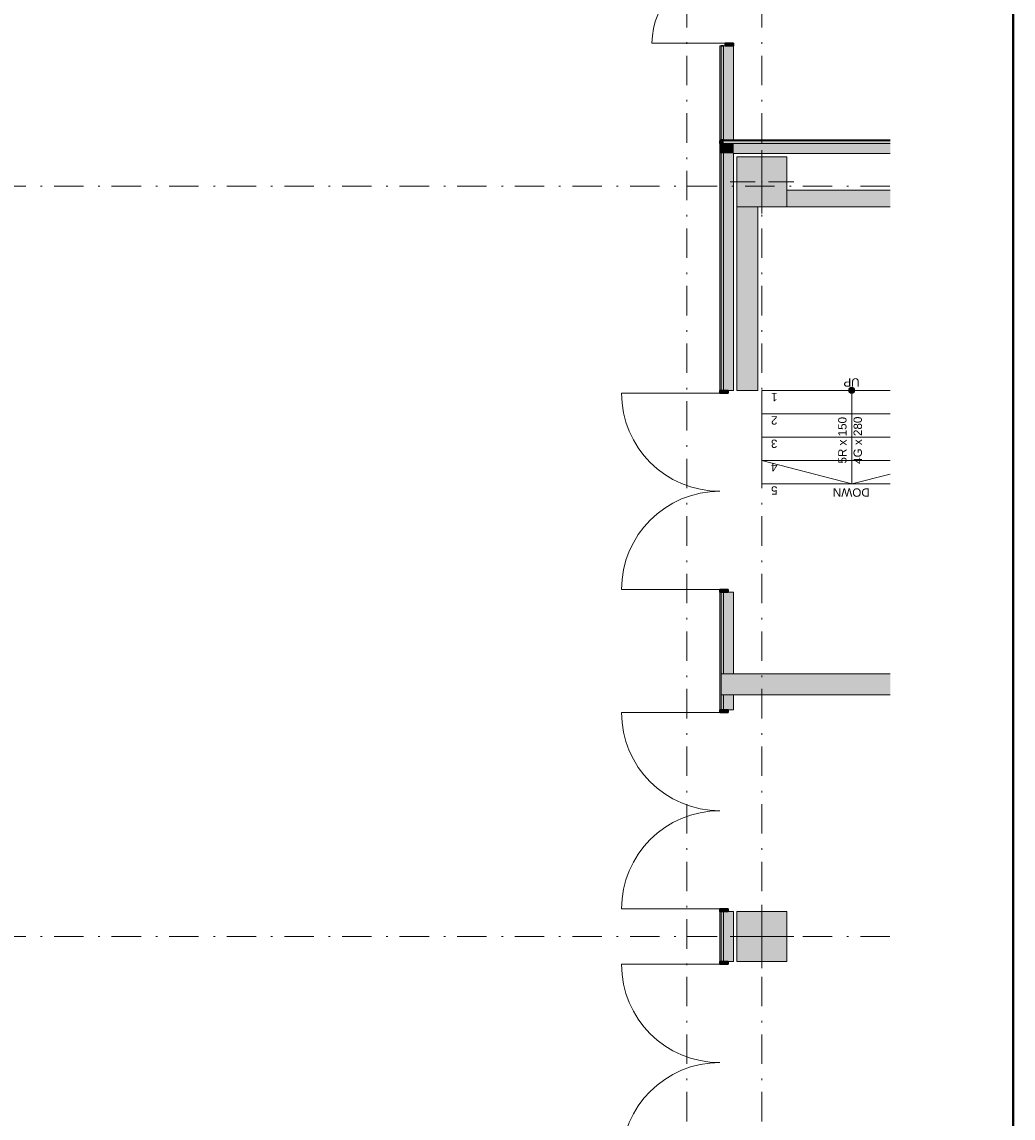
# Model space of a CAD drawing. Header units: millimetres. Extents: x 0 to 415, y 0 to 589.
# Tile 38 of 40: x 356 to 415, y 377 to 442. Entities that reach past the tile are written whole.
import ezdxf
from ezdxf.xclip import XClip

# ---------------------------------------------------------------- set-up
doc = ezdxf.new("R2010")
doc.units = ezdxf.units.MM
doc.header["$MEASUREMENT"] = 0
doc.header["$XCLIPFRAME"] = 0
doc.linetypes.add('Штрихпунктирная', pattern=[6.702778, 3.527778, -1.763889, 0, -1.411111])
for name, color, linetype in [('Конструктив - Колонны', 7, 'Continuous'), ('Конструктив - лестницы сущ', 7, 'Continuous'), ('Конструктив - Стены Внутр сущ.', 7, 'Continuous'), ('Конструктив - Стены наружние фасад', 7, 'Continuous'), ('Элемент Модели - Зона', 7, 'Continuous'), ('Элемент Модели - Оси', 7, 'Continuous')]:
    doc.layers.add(name, color=color, linetype=linetype)
doc.styles.add('СГЕНЕРИР_СТИЛЬ_3', font='txt')

# ---------------------------------------------------------------- blocks, each defined once
blk = doc.blocks.new('Чертеж_2_2', base_point=(217.704, 72.604))
at = {"layer": 'Конструктив - Колонны', "linetype": 'Continuous', "lineweight": 0, "true_color": 0x000000}
for points in [[(398.454, 431.354), (401.454, 431.354), (401.454, 434.354), (398.454, 434.354)], [(398.454, 386.104), (401.454, 386.104), (401.454, 389.104), (398.454, 389.104)]]:
    blk.add_hatch(color=18, dxfattribs=at).paths.add_polyline_path(points)
at = {"layer": 'Конструктив - лестницы сущ', "linetype": 'Continuous', "lineweight": 0, "true_color": 0xffffff}
blk.add_hatch(color=7, dxfattribs=at).paths.add_polyline_path([(405.141, 420.354, 1), (405.516, 420.354, 1)])
at = {"layer": 'Конструктив - Стены Внутр сущ.', "linetype": 'Continuous', "lineweight": 0, "true_color": 0x000000}
for points in [[(401.454, 432.354), (401.454, 431.354), (407.644, 431.354), (407.644, 432.354)], [(398.454, 431.354), (398.454, 420.354), (399.704, 420.354), (399.704, 431.354)], [(397.654, 402.104), (397.654, 403.354), (397.504, 403.354), (397.504, 402.104)], [(398.254, 402.104), (398.254, 403.354), (397.654, 403.354), (397.654, 402.104)], [(398.254, 403.354), (398.254, 402.104), (407.644, 402.104), (407.644, 403.354)]]:
    blk.add_hatch(color=18, dxfattribs=at).paths.add_polyline_path(points)
at = {"layer": 'Конструктив - Стены наружние фасад', "linetype": 'Continuous', "lineweight": 0, "true_color": 0x000000}
for points in [[(397.429, 435.379), (397.504, 435.379), (397.504, 441.004), (397.429, 441.004)], [(397.504, 441.004), (397.504, 435.379), (397.654, 435.379), (397.654, 441.004)], [(397.654, 441.004), (397.654, 435.379), (398.254, 435.379), (398.254, 441.004)], [(398.254, 441.004), (398.254, 441.164), (397.754, 441.164), (397.754, 441.004)], [(397.429, 435.304), (397.504, 435.304), (397.504, 435.379), (397.429, 435.379)], [(397.429, 435.154), (397.504, 435.154), (397.504, 435.304), (397.429, 435.304)], [(397.429, 434.554), (397.504, 434.554), (397.504, 435.154), (397.429, 435.154)], [(397.504, 435.304), (407.644, 435.304), (407.644, 435.379), (397.504, 435.379)], [(397.504, 435.154), (397.654, 435.154), (397.654, 435.304), (397.504, 435.304)], [(397.504, 434.554), (397.654, 434.554), (397.654, 435.154), (397.504, 435.154)], [(397.654, 435.154), (407.644, 435.154), (407.644, 435.304), (397.654, 435.304)], [(397.654, 434.554), (398.254, 434.554), (398.254, 435.154), (397.654, 435.154)], [(398.254, 435.154), (398.254, 434.554), (407.644, 434.554), (407.644, 435.154)], [(397.429, 434.554), (397.429, 420.355), (397.504, 420.355), (397.504, 434.554)], [(397.504, 434.554), (397.504, 420.355), (397.654, 420.355), (397.654, 434.554)], [(397.654, 434.554), (397.654, 420.355), (398.254, 420.355), (398.254, 434.554)], [(397.429, 420.355), (397.429, 420.195), (397.929, 420.195), (397.929, 420.355)], [(397.929, 408.255), (397.929, 408.415), (397.429, 408.415), (397.429, 408.255)], [(397.429, 401.204), (397.504, 401.204), (397.504, 408.255), (397.429, 408.255)], [(397.504, 403.354), (397.654, 403.354), (397.654, 408.255), (397.504, 408.255)], [(397.654, 403.354), (398.254, 403.354), (398.254, 408.255), (397.654, 408.255)], [(397.504, 402.104), (397.504, 401.204), (397.654, 401.204), (397.654, 402.104)], [(397.654, 402.104), (397.654, 401.204), (398.254, 401.204), (398.254, 402.104)], [(397.429, 401.204), (397.429, 401.044), (397.929, 401.044), (397.929, 401.204)], [(397.929, 389.104), (397.929, 389.264), (397.429, 389.264), (397.429, 389.104)], [(397.504, 389.104), (397.429, 389.104), (397.429, 386.104), (397.504, 386.104)], [(397.504, 389.104), (397.504, 386.104), (397.654, 386.104), (397.654, 389.104)], [(397.654, 389.104), (397.654, 386.104), (398.254, 386.104), (398.254, 389.104)], [(397.429, 386.104), (397.429, 385.944), (397.929, 385.944), (397.929, 386.104)]]:
    blk.add_hatch(color=18, dxfattribs=at).paths.add_polyline_path(points)
at = {"layer": 'Конструктив - Колонны', "color": 251, "linetype": 'Continuous', "lineweight": 5, "ltscale": 0.5, "true_color": 0x575757}
for p, q in [((399.954, 433.254), (399.954, 434.754)), ((399.554, 432.854), (398.054, 432.854)), ((399.954, 432.454), (399.954, 430.954)), ((400.354, 432.854), (401.854, 432.854)), ((399.954, 388.004), (399.954, 389.504)), ((399.554, 387.604), (398.054, 387.604)), ((399.954, 387.204), (399.954, 385.704)), ((400.354, 387.604), (401.854, 387.604))]:
    blk.add_line(p, q, dxfattribs=at)
at = {"layer": 'Конструктив - Колонны', "color": 251, "linetype": 'Continuous', "lineweight": 15, "ltscale": 0.5, "true_color": 0x575757, "flags": 128}
for points in [[(398.454, 431.354), (401.454, 431.354), (401.454, 434.354), (398.454, 434.354)], [(398.454, 386.104), (401.454, 386.104), (401.454, 389.104), (398.454, 389.104)]]:
    blk.add_lwpolyline(points, close=True, dxfattribs=at)
at = {"layer": 'Конструктив - Колонны', "color": 251, "linetype": 'Continuous', "lineweight": 5, "ltscale": 0.5, "true_color": 0x575757}
for p in [(399.954, 432.854), (399.954, 387.604)]:
    blk.add_point(p, dxfattribs=at)
at = {"layer": 'Конструктив - лестницы сущ', "color": 7, "linetype": 'Continuous', "lineweight": 15, "ltscale": 0.5, "flags": 128}
blk.add_lwpolyline([(405.141, 420.354, 1), (405.516, 420.354, 1)], format="xyb", close=True, dxfattribs=at)
at = {"layer": 'Конструктив - Стены Внутр сущ.', "color": 251, "linetype": 'Continuous', "lineweight": 20, "ltscale": 0.5, "true_color": 0x575757, "flags": 128}
for points in [[(407.644, 432.354), (401.454, 432.354)], [(398.454, 431.354), (398.454, 420.354)], [(399.704, 420.354), (399.704, 431.354)], [(401.454, 431.354), (407.644, 431.354)], [(398.454, 420.354), (399.704, 420.354)], [(407.644, 403.354), (398.254, 403.354)], [(398.254, 402.104), (407.644, 402.104)]]:
    blk.add_lwpolyline(points, dxfattribs=at)
at = {"layer": 'Конструктив - Стены наружние фасад', "color": 251, "linetype": 'Continuous', "lineweight": 15, "ltscale": 0.5, "true_color": 0x575757}
for p, q in [((397.754, 441.164), (393.364, 441.164)), ((397.504, 441.004), (397.429, 441.004)), ((397.504, 441.004), (397.429, 441.004)), ((397.504, 441.004), (397.429, 441.004)), ((397.429, 420.195), (391.539, 420.195)), ((397.429, 420.355), (397.504, 420.355)), ((397.429, 420.355), (397.504, 420.355)), ((397.429, 420.355), (397.504, 420.355)), ((397.429, 408.415), (391.539, 408.415)), ((397.429, 408.255), (397.504, 408.255)), ((397.429, 408.255), (397.504, 408.255)), ((397.429, 408.255), (397.504, 408.255)), ((397.429, 401.044), (391.539, 401.044)), ((397.429, 401.204), (397.504, 401.204)), ((397.429, 401.204), (397.504, 401.204)), ((397.429, 401.204), (397.504, 401.204)), ((397.429, 389.264), (391.539, 389.264)), ((397.429, 389.104), (397.504, 389.104)), ((397.429, 389.104), (397.504, 389.104)), ((397.429, 389.104), (397.504, 389.104)), ((397.429, 385.944), (391.539, 385.944)), ((397.429, 386.104), (397.504, 386.104)), ((397.429, 386.104), (397.504, 386.104)), ((397.429, 386.104), (397.504, 386.104))]:
    blk.add_line(p, q, dxfattribs=at)
at = {"layer": 'Конструктив - Стены наружние фасад', "color": 251, "linetype": 'Continuous', "lineweight": 20, "ltscale": 0.5, "true_color": 0x575757}
for p, q in [((397.429, 441.004), (397.429, 440.789)), ((397.429, 441.004), (397.429, 440.789)), ((397.429, 441.004), (397.429, 440.789)), ((397.504, 435.379), (397.504, 441.004)), ((397.654, 435.379), (397.654, 441.004)), ((398.254, 441.004), (398.254, 440.789)), ((398.254, 441.004), (398.254, 440.789)), ((398.254, 441.004), (398.254, 440.789)), ((397.429, 435.304), (397.429, 435.154)), ((397.429, 435.304), (397.429, 435.154)), ((397.429, 435.154), (397.429, 434.554)), ((397.429, 435.154), (397.429, 434.554)), ((397.504, 435.154), (397.504, 435.304)), ((397.504, 435.154), (397.504, 435.304)), ((397.504, 435.304), (407.644, 435.304)), ((397.504, 434.554), (397.504, 435.154)), ((397.654, 434.554), (397.654, 435.154)), ((397.654, 434.554), (397.654, 435.154)), ((397.654, 435.154), (407.644, 435.154)), ((397.504, 420.355), (397.504, 434.554)), ((397.654, 420.355), (397.654, 434.554)), ((397.429, 420.355), (397.429, 420.57)), ((397.429, 420.355), (397.429, 420.57)), ((397.429, 420.355), (397.429, 420.57)), ((398.254, 420.355), (398.254, 420.57)), ((398.254, 420.355), (398.254, 420.57)), ((398.254, 420.355), (398.254, 420.57)), ((397.429, 408.255), (397.429, 408.04)), ((397.429, 408.255), (397.429, 408.04)), ((397.429, 408.255), (397.429, 408.04)), ((397.504, 403.354), (397.504, 408.255)), ((397.654, 403.354), (397.654, 408.255)), ((398.254, 408.255), (398.254, 408.04)), ((398.254, 408.255), (398.254, 408.04)), ((398.254, 408.255), (398.254, 408.04)), ((397.654, 403.354), (397.504, 403.354)), ((397.504, 403.354), (397.504, 402.104)), ((397.654, 403.354), (397.504, 403.354)), ((397.504, 403.354), (397.504, 402.104)), ((398.254, 403.354), (397.654, 403.354)), ((398.254, 403.354), (397.654, 403.354)), ((397.504, 402.104), (397.654, 402.104)), ((397.504, 401.204), (397.504, 402.104)), ((397.504, 402.104), (397.654, 402.104)), ((397.654, 402.104), (398.254, 402.104)), ((397.654, 401.204), (397.654, 402.104)), ((397.654, 402.104), (398.254, 402.104)), ((397.429, 401.204), (397.429, 401.419)), ((397.429, 401.204), (397.429, 401.419)), ((397.429, 401.204), (397.429, 401.419)), ((398.254, 401.204), (398.254, 401.419)), ((398.254, 401.204), (398.254, 401.419)), ((398.254, 401.204), (398.254, 401.419)), ((397.429, 389.104), (397.429, 388.889)), ((397.429, 389.104), (397.429, 388.889)), ((397.429, 389.104), (397.429, 388.889)), ((397.504, 386.104), (397.504, 389.104)), ((397.654, 386.104), (397.654, 389.104)), ((398.254, 389.104), (398.254, 388.889)), ((398.254, 389.104), (398.254, 388.889)), ((398.254, 389.104), (398.254, 388.889)), ((397.429, 386.104), (397.429, 386.319)), ((397.429, 386.104), (397.429, 386.319)), ((397.429, 386.104), (397.429, 386.319)), ((398.254, 386.104), (398.254, 386.319)), ((398.254, 386.104), (398.254, 386.319)), ((398.254, 386.104), (398.254, 386.319))]:
    blk.add_line(p, q, dxfattribs=at)
at = {"layer": 'Конструктив - Стены наружние фасад', "color": 251, "linetype": 'Continuous', "lineweight": 30, "ltscale": 0.5, "true_color": 0x575757}
for p, q in [((397.654, 441.004), (397.504, 441.004)), ((397.654, 441.004), (397.504, 441.004)), ((397.654, 441.004), (397.504, 441.004)), ((398.254, 441.164), (397.754, 441.164)), ((397.754, 441.164), (397.754, 441.004)), ((397.754, 441.004), (398.254, 441.004)), ((398.254, 441.004), (398.254, 441.164)), ((397.429, 420.355), (397.429, 420.195)), ((397.929, 420.355), (397.429, 420.355)), ((397.429, 420.195), (397.929, 420.195)), ((397.504, 420.355), (397.654, 420.355)), ((397.504, 420.355), (397.654, 420.355)), ((397.504, 420.355), (397.654, 420.355)), ((397.929, 420.195), (397.929, 420.355)), ((397.929, 408.415), (397.429, 408.415)), ((397.429, 408.415), (397.429, 408.255)), ((397.429, 408.255), (397.929, 408.255)), ((397.504, 408.255), (397.654, 408.255)), ((397.504, 408.255), (397.654, 408.255)), ((397.504, 408.255), (397.654, 408.255)), ((397.929, 408.255), (397.929, 408.415)), ((397.429, 401.204), (397.429, 401.044)), ((397.929, 401.204), (397.429, 401.204)), ((397.429, 401.044), (397.929, 401.044)), ((397.504, 401.204), (397.654, 401.204)), ((397.504, 401.204), (397.654, 401.204)), ((397.504, 401.204), (397.654, 401.204)), ((397.929, 401.044), (397.929, 401.204)), ((397.929, 389.264), (397.429, 389.264)), ((397.429, 389.264), (397.429, 389.104)), ((397.429, 389.104), (397.929, 389.104)), ((397.504, 389.104), (397.654, 389.104)), ((397.504, 389.104), (397.654, 389.104)), ((397.504, 389.104), (397.654, 389.104)), ((397.929, 389.104), (397.929, 389.264)), ((397.429, 386.104), (397.429, 385.944)), ((397.929, 386.104), (397.429, 386.104)), ((397.429, 385.944), (397.929, 385.944)), ((397.504, 386.104), (397.654, 386.104)), ((397.504, 386.104), (397.654, 386.104)), ((397.504, 386.104), (397.654, 386.104)), ((397.929, 385.944), (397.929, 386.104))]:
    blk.add_line(p, q, dxfattribs=at)
at = {"layer": 'Конструктив - Стены наружние фасад', "color": 251, "linetype": 'Continuous', "lineweight": 5, "ltscale": 0.5, "true_color": 0x575757}
for p, q in [((397.754, 441.004), (397.654, 441.004)), ((397.754, 441.004), (397.654, 441.004)), ((397.754, 441.004), (397.654, 441.004)), ((398.254, 441.004), (397.754, 441.004)), ((398.254, 441.004), (397.754, 441.004)), ((398.254, 441.004), (397.754, 441.004)), ((397.654, 420.355), (397.929, 420.355)), ((397.654, 420.355), (397.929, 420.355)), ((397.654, 420.355), (397.929, 420.355)), ((397.929, 420.355), (398.254, 420.355)), ((397.929, 420.355), (398.254, 420.355)), ((397.929, 420.355), (398.254, 420.355)), ((397.654, 408.255), (397.929, 408.255)), ((397.654, 408.255), (397.929, 408.255)), ((397.654, 408.255), (397.929, 408.255)), ((397.929, 408.255), (398.254, 408.255)), ((397.929, 408.255), (398.254, 408.255)), ((397.929, 408.255), (398.254, 408.255)), ((397.654, 401.204), (397.929, 401.204)), ((397.654, 401.204), (397.929, 401.204)), ((397.654, 401.204), (397.929, 401.204)), ((397.929, 401.204), (398.254, 401.204)), ((397.929, 401.204), (398.254, 401.204)), ((397.929, 401.204), (398.254, 401.204)), ((397.654, 389.104), (397.929, 389.104)), ((397.654, 389.104), (397.929, 389.104)), ((397.654, 389.104), (397.929, 389.104)), ((397.929, 389.104), (398.254, 389.104)), ((397.929, 389.104), (398.254, 389.104)), ((397.929, 389.104), (398.254, 389.104)), ((397.654, 386.104), (397.929, 386.104)), ((397.654, 386.104), (397.929, 386.104)), ((397.654, 386.104), (397.929, 386.104)), ((397.929, 386.104), (398.254, 386.104)), ((397.929, 386.104), (398.254, 386.104)), ((397.929, 386.104), (398.254, 386.104))]:
    blk.add_line(p, q, dxfattribs=at)
at = {"layer": 'Конструктив - Стены наружние фасад', "color": 251, "linetype": 'Continuous', "lineweight": 20, "ltscale": 0.5, "true_color": 0x575757, "flags": 128}
for points in [[(397.429, 441.004), (397.429, 435.379)], [(398.254, 435.379), (398.254, 441.004)], [(407.644, 435.379), (397.504, 435.379)], [(397.429, 434.554), (397.429, 420.355)], [(398.254, 420.355), (398.254, 434.554)], [(398.254, 434.554), (407.644, 434.554)], [(397.429, 408.255), (397.429, 401.204)], [(398.254, 403.354), (398.254, 408.255)], [(398.254, 401.204), (398.254, 402.104)], [(397.429, 389.104), (397.429, 386.104)], [(398.254, 386.104), (398.254, 389.104)]]:
    blk.add_lwpolyline(points, dxfattribs=at)
at = {"layer": 'Конструктив - Стены наружние фасад', "color": 251, "linetype": 'Continuous', "lineweight": 15, "ltscale": 0.5, "true_color": 0x575757, "flags": 128}
for points in [[(397.429, 435.379), (397.504, 435.379)], [(397.429, 435.379), (397.429, 435.304)]]:
    blk.add_lwpolyline(points, dxfattribs=at)
at = {"layer": 'Конструктив - Стены наружние фасад', "color": 251, "linetype": 'Continuous', "lineweight": 30, "ltscale": 0.5, "true_color": 0x575757, "flags": 128}
for points in [[(397.429, 435.304), (397.429, 435.154)], [(397.504, 435.379), (397.654, 435.379)]]:
    blk.add_lwpolyline(points, dxfattribs=at)
at = {"layer": 'Конструктив - Стены наружние фасад', "color": 251, "linetype": 'Continuous', "lineweight": 5, "ltscale": 0.5, "true_color": 0x575757, "flags": 128}
for points in [[(397.429, 435.154), (397.429, 434.554)], [(397.654, 435.379), (398.254, 435.379)]]:
    blk.add_lwpolyline(points, dxfattribs=at)
at = {"layer": 'Конструктив - Стены наружние фасад', "color": 251, "linetype": 'Continuous', "lineweight": 5, "ltscale": 0.5, "true_color": 0x575757}
for centre, radius, start, end in [((397.754, 441.164), 4.39, 90, 180), ((397.429, 420.195), 5.89, 180, 270), ((397.429, 408.415), 5.89, 90, 180), ((397.429, 401.044), 5.89, 180, 270), ((397.429, 389.264), 5.89, 90, 180), ((397.429, 385.944), 5.89, 180, 270), ((397.429, 374.164), 5.89, 90, 180)]:
    blk.add_arc(centre, radius, start, end, dxfattribs=at)
at = {"layer": 'Элемент Модели - Зона', "color": 7, "linetype": 'Continuous', "lineweight": 15, "ltscale": 0.5}
for p, q in [((407.644, 420.354), (399.954, 420.354)), ((399.954, 420.354), (399.954, 414.754)), ((407.644, 420.354), (399.954, 420.354)), ((399.954, 420.354), (399.954, 418.954)), ((405.329, 420.354), (405.329, 418.954)), ((399.954, 418.954), (407.644, 418.954)), ((407.644, 418.954), (399.954, 418.954)), ((399.954, 418.954), (399.954, 417.554)), ((405.329, 418.954), (405.329, 416.154)), ((399.954, 417.554), (407.644, 417.554)), ((407.644, 417.554), (399.954, 417.554)), ((399.954, 417.554), (399.954, 416.154)), ((399.954, 416.154), (407.644, 416.154)), ((407.644, 416.154), (399.954, 416.154)), ((399.954, 416.154), (399.954, 414.754)), ((399.954, 416.154), (405.329, 414.754)), ((405.329, 416.154), (405.329, 414.754)), ((405.329, 414.754), (407.644, 415.331)), ((399.954, 414.754), (407.644, 414.754)), ((399.954, 414.754), (407.644, 414.754))]:
    blk.add_line(p, q, dxfattribs=at)
at = {"layer": 'Элемент Модели - Оси', "color": 7, "linetype": 'Штрихпунктирная', "lineweight": 15, "ltscale": 0.5}
for p, q in [((395.454, 533.604), (395.454, 138.079)), ((399.954, 533.604), (399.954, 138.079)), ((153.901, 432.604), (407.644, 432.604)), ((153.901, 387.604), (407.644, 387.604))]:
    blk.add_line(p, q, dxfattribs=at)
at = {"color": 7, "linetype": 'Continuous', "lineweight": 15, "char_height": 0.5, "style": 'СГЕНЕРИР_СТИЛЬ_3'}
for s, insert, attachment_point, rotation in [('\\A1;{\\pql;\\fArial|b0|i0|c204|p38;UP}', (405.804, 420.83), 4, 180), ('\\A1;{\\pql;\\fArial|b0|i0|c204|p38;1}', (400.883, 419.951), 4, 180), ('\\A1;{\\pqc;\\pt0,35.5;\\fArial|b0|i0|c204|p38;5R x \\fArial|b0|i0|c204|p38;150\\fArial|b0|i0|c204|p38;\\A1{\\H.66x;\\S^  ;}\\fArial|b0|i0|c204|p38;\\fArial|b0|i0|c204|p38;\\fArial|b0|i0|c204|p38;\\fArial|b0|i0|c204|p38;\\A1{\\H.66x;\\S^  ;}\\fArial|b0|i0|c204|p38;\\fArial|b0|i0|c204|p38;\\fArial|b0|i0|c204|p38;\\fArial|b0|i0|c204|p38;\\A1{\\H.66x;\\S^  ;}\\fArial|b0|i0|c204|p38;}', (405.166, 417.554), 8, 90), ('\\A1;{\\pqc;\\pt0,35.5;\\fArial|b0|i0|c204|p38;4G x \\fArial|b0|i0|c204|p38;280\\fArial|b0|i0|c204|p38;\\A1{\\H.66x;\\S^  ;}\\fArial|b0|i0|c204|p38;\\fArial|b0|i0|c204|p38;\\fArial|b0|i0|c204|p38;\\fArial|b0|i0|c204|p38;\\A1{\\H.66x;\\S^  ;}\\fArial|b0|i0|c204|p38;\\fArial|b0|i0|c204|p38;\\fArial|b0|i0|c204|p38;\\fArial|b0|i0|c204|p38;\\A1{\\H.66x;\\S^  ;}\\fArial|b0|i0|c204|p38;}', (405.443, 417.554), 2, 90), ('\\A1;{\\pql;\\fArial|b0|i0|c204|p38;2}', (400.883, 418.551), 4, 180), ('\\A1;{\\pql;\\fArial|b0|i0|c204|p38;3}', (400.883, 417.155), 4, 180), ('\\A1;{\\pql;\\fArial|b0|i0|c204|p38;4}', (400.883, 415.751), 4, 180), ('\\A1;{\\pql;\\fArial|b0|i0|c204|p38;5}', (400.883, 414.355), 4, 180), ('\\A1;{\\pql;\\fArial|b0|i0|c204|p38;DOWN}', (406.414, 414.23), 4, 180)]:
    blk.add_mtext(s, dxfattribs=dict(at, insert=insert, attachment_point=attachment_point, rotation=rotation))

msp = doc.modelspace()

# ---------------------------------------------------------------- linework, layer by layer
at = {"color": 7, "linetype": 'Continuous', "lineweight": 40}
msp.add_line((415, 5), (415, 589), dxfattribs=at)

# ---------------------------------------------------------------- block references
at = {"color": 161, "linetype": 'Continuous', "lineweight": 40, "true_color": 0x83aefe}
ref = msp.add_blockref('Чертеж_2_2', (217.704, 72.604), dxfattribs=at)
XClip(ref).set_block_clipping_path([(24.004460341, 138.0790885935), (407.6441154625, 585.1734188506)])

doc.saveas('drawing.dxf')
